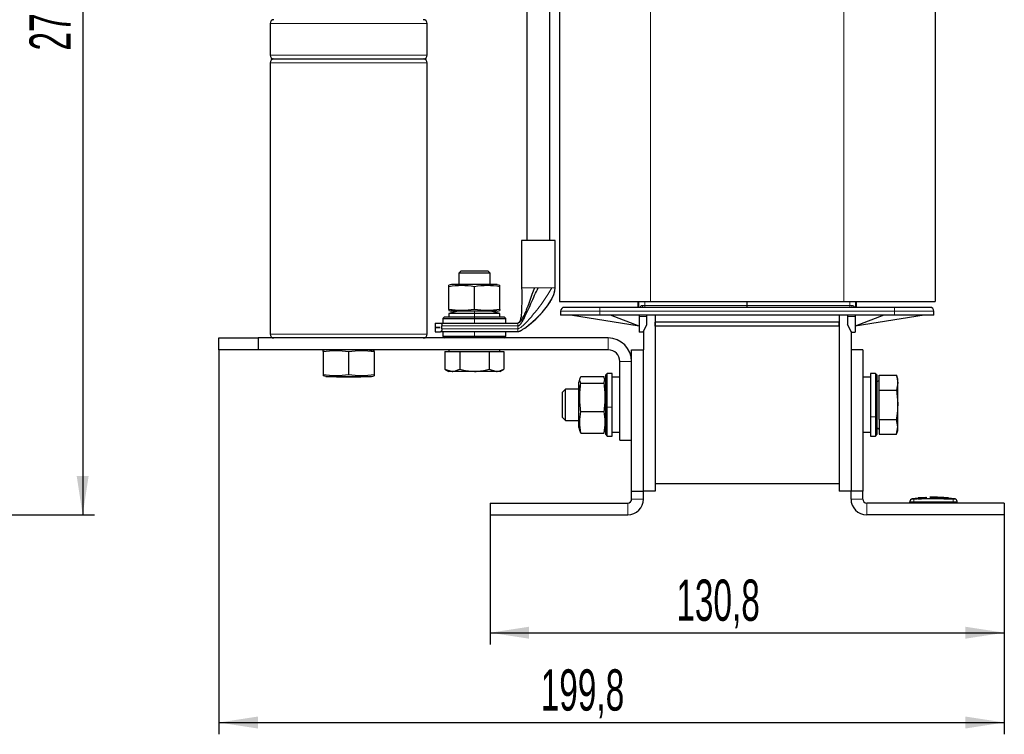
# Model space of a CAD drawing. Header units: millimetres. Extents: x 5 to 418, y 2 to 292.
# Tile 48 of 51: x 157 to 241, y 153 to 214. Entities that reach past the tile are written whole.
import ezdxf

# ---------------------------------------------------------------- set-up
doc = ezdxf.new("R2010")
doc.units = ezdxf.units.MM
doc.layers.add('SLD-0', color=7, linetype='Continuous')
doc.styles.add('SLDTEXTSTYLE0', font='TXT', dxfattribs={"width": 0.605})
doc.dimstyles.new('SLDDIMSTYLE0', dxfattribs={"dimtxt": 3.5, "dimasz": 3.302, "dimexe": 0, "dimexo": 0.0625, "dimgap": 0.875, "dimtad": 1, "dimlfac": 3, "dimrnd": 1e-09, "dimzin": 12, "dimdsep": 46, "dimtxsty": 'SLDTEXTSTYLE0', "dimsah": 1, "dimcen": 0.09, "dimadec": 0, "dimazin": 3, "dimtfac": 1, "dimtofl": 0, "dimtmove": 0, "dimatfit": 3, "dimfxl": 1, "dimfrac": 2, "dimtolj": 1, "dimtzin": 12, "dimarcsym": 0})

# ---------------------------------------------------------------- blocks, each defined once
blk = doc.blocks.new('_D_1')
at = {"layer": 'SLD-0'}
for p, q in [((115.504, 262.329), (163.68, 262.329)), ((162.68, 262.329), (162.68, 171.529)), ((148.104, 171.529), (163.68, 171.529))]:
    blk.add_line(p, q, dxfattribs=at)
for points in [[(162.68, 262.329), (162.172, 259.027), (163.188, 259.027)], [(162.68, 171.529), (163.188, 174.831), (162.172, 174.831)]]:
    blk.add_solid(points, dxfattribs=at)
at = {"layer": 'SLD-0', "insert": (158.168, 210.913), "char_height": 3.5, "attachment_point": 1, "rotation": 90, "style": 'SLDTEXTSTYLE0'}
blk.add_mtext('272,4', dxfattribs=at)
blk = doc.blocks.new('_D_2')
at = {"layer": 'SLD-0', "color": 7}
for p, q in [((197.234, 171.529), (197.234, 160.529)), ((240.834, 171.529), (240.834, 160.529)), ((197.234, 161.529), (240.834, 161.529))]:
    blk.add_line(p, q, dxfattribs=at)
for points in [[(197.234, 161.529), (200.536, 161.021), (200.536, 162.037)], [(240.834, 161.529), (237.532, 162.037), (237.532, 161.021)]]:
    blk.add_solid(points, dxfattribs=at)
at = {"layer": 'SLD-0', "color": 7, "insert": (213.019, 166.04), "char_height": 3.5, "attachment_point": 1, "style": 'SLDTEXTSTYLE0'}
blk.add_mtext('130,8', dxfattribs=at)
blk = doc.blocks.new('_D_3')
at = {"layer": 'SLD-0', "color": 7}
for p, q in [((174.234, 185.529), (174.234, 152.911)), ((240.834, 171.529), (240.834, 152.911)), ((174.234, 153.911), (240.834, 153.911))]:
    blk.add_line(p, q, dxfattribs=at)
for points in [[(174.234, 153.911), (177.536, 153.403), (177.536, 154.419)], [(240.834, 153.911), (237.532, 154.419), (237.532, 153.403)]]:
    blk.add_solid(points, dxfattribs=at)
at = {"layer": 'SLD-0', "color": 7, "insert": (201.519, 158.422), "char_height": 3.5, "attachment_point": 1, "style": 'SLDTEXTSTYLE0'}
blk.add_mtext('199,8', dxfattribs=at)

msp = doc.modelspace()

# ---------------------------------------------------------------- linework, layer by layer
at = {"color": 7, "linetype": 'Continuous', "lineweight": 18}
for p, q in [((210.8343, 226.7954), (210.8343, 189.6287)), ((227.2343, 226.7954), (227.2343, 189.6287)), ((185.2343, 213.1954), (178.5676, 213.1954)), ((191.901, 213.1954), (185.2343, 213.1954)), ((178.5676, 210.5287), (185.2343, 210.5287)), ((185.2343, 210.5287), (191.901, 210.5287)), ((185.2343, 209.8621), (178.5676, 209.8621)), ((191.901, 209.8621), (185.2343, 209.8621)), ((199.901, 190.7954), (199.9589, 190.7954)), ((200.9982, 190.7954), (201.3176, 190.7954)), ((202.4638, 190.7954), (202.5232, 190.7954)), ((209.853, 189.1287), (209.853, 189.6287)), ((210.347, 189.2954), (210.347, 189.6287)), ((227.7217, 189.6287), (227.7217, 189.2954)), ((228.2156, 189.6287), (228.2156, 189.1287)), ((194.2267, 188.7954), (193.7343, 188.9477)), ((195.901, 188.7954), (195.901, 188.5954)), ((206.5343, 188.7954), (203.201, 188.7954)), ((206.5343, 188.7954), (206.5343, 189.1287)), ((206.5343, 188.7954), (231.5343, 188.7954)), ((206.5343, 188.4621), (206.5343, 188.7954)), ((210.1713, 189.2954), (210.347, 189.2954)), ((219.0343, 189.2954), (210.347, 189.2954)), ((227.7217, 189.2954), (219.0343, 189.2954)), ((227.7217, 189.2954), (227.8973, 189.2954)), ((231.5343, 188.7954), (231.5343, 189.1287)), ((234.8676, 188.7954), (231.5343, 188.7954)), ((231.5343, 188.7954), (231.5343, 188.4621)), ((195.901, 188.5954), (195.901, 188.3287)), ((195.901, 188.3287), (195.901, 188.1954)), ((195.901, 187.7954), (195.901, 188.1954)), ((210.5343, 188.3454), (209.8676, 188.3454)), ((227.5343, 188.3454), (228.201, 188.3454)), ((193.1489, 187.551), (199.5676, 187.551)), ((193.1489, 187.3065), (199.5676, 187.3065)), ((195.901, 187.0621), (195.901, 186.6621)), ((199.5676, 187.3065), (199.5676, 187.551)), ((178.5676, 186.8621), (185.2343, 186.8621)), ((185.2343, 186.8621), (191.901, 186.8621)), ((195.901, 186.5287), (195.901, 186.6621)), ((207.2343, 185.5287), (207.2343, 186.5287)), ((186.9086, 185.5287), (187.401, 185.3764)), ((209.2343, 184.5287), (208.2343, 184.5287)), ((207.0343, 182.745), (206.9718, 182.9722)), ((204.7676, 182.2733), (204.92, 182.6883)), ((207.0343, 180.6793), (207.1676, 180.6697)), ((207.5676, 180.6697), (207.1676, 180.6697)), ((229.501, 179.8406), (229.901, 179.8406)), ((230.0343, 179.8917), (229.901, 179.8406)), ((209.2343, 172.8621), (210.2343, 172.8621)), ((227.8343, 172.8621), (228.8343, 172.8621)), ((233.1649, 172.866), (233.1676, 172.6327)), ((236.5037, 172.866), (236.501, 172.6327)), ((236.605, 172.866), (236.6321, 172.8897)), ((208.901, 171.5287), (208.901, 172.5287)), ((229.1676, 172.5287), (229.1676, 171.5287)), ((233.1676, 172.5287), (233.1676, 172.6327)), ((236.501, 172.5287), (236.501, 172.6327))]:
    msp.add_line(p, q, dxfattribs=at)
at = {"color": 7, "linetype": 'Continuous', "lineweight": 25}
for p, q in [((234.9676, 226.7954), (234.9676, 189.6287)), ((203.101, 221.8954), (203.101, 189.6287)), ((200.351, 220.923), (200.351, 194.7954)), ((202.2843, 194.7954), (202.2843, 220.923)), ((178.5676, 213.1954), (178.5676, 210.5287)), ((191.901, 210.5287), (191.901, 213.1954)), ((178.5676, 209.8621), (178.5676, 186.8621)), ((178.901, 210.1954), (185.2343, 210.1954)), ((185.2343, 210.1954), (191.5676, 210.1954)), ((191.901, 186.8621), (191.901, 209.8621)), ((199.901, 194.7954), (199.901, 190.7954)), ((202.7343, 194.7954), (199.901, 194.7954)), ((202.7343, 190.7954), (202.7343, 194.7954)), ((194.7343, 192.1954), (194.5676, 192.0287)), ((197.0676, 192.1954), (194.7343, 192.1954)), ((197.2343, 192.0287), (197.0676, 192.1954)), ((194.5676, 192.0287), (194.5676, 191.0621)), ((197.2343, 192.0287), (194.5676, 192.0287)), ((197.2343, 191.0621), (197.2343, 192.0287)), ((193.9676, 191.0621), (193.7343, 190.9995)), ((193.7343, 190.9097), (193.7343, 190.9995)), ((193.7343, 188.9477), (193.7343, 190.9097)), ((197.8343, 191.0621), (193.9676, 191.0621)), ((195.901, 188.9477), (195.901, 190.9097)), ((197.8343, 191.0621), (198.0676, 190.9995)), ((198.0676, 190.9097), (198.0676, 190.9995)), ((198.0676, 188.9477), (198.0676, 190.9097)), ((203.101, 189.6287), (210.8343, 189.6287)), ((209.7676, 189.6287), (209.7676, 189.1287)), ((210.8343, 189.6287), (227.2343, 189.6287)), ((219.0343, 189.2954), (219.0343, 189.6287)), ((227.2343, 189.6287), (234.9676, 189.6287)), ((228.301, 189.1287), (228.301, 189.6287)), ((193.7343, 188.9477), (193.7343, 188.8581)), ((193.7343, 188.8579), (193.9676, 188.7954)), ((194.501, 188.7954), (193.7343, 188.5954)), ((194.2267, 188.7954), (193.9676, 188.7954)), ((197.8343, 188.7954), (194.2267, 188.7954)), ((198.0676, 188.5954), (197.301, 188.7954)), ((197.8343, 188.7954), (198.0677, 188.8579)), ((198.0676, 188.9477), (198.0676, 188.8581)), ((203.201, 188.7954), (203.201, 188.4621)), ((231.5343, 189.1287), (206.5343, 189.1287)), ((219.0343, 189.1287), (219.0343, 189.2954)), ((234.8676, 188.4621), (234.8676, 188.7954)), ((193.3676, 188.3287), (193.2343, 188.1954)), ((193.2343, 188.1954), (193.2343, 187.7954)), ((193.2343, 188.1954), (195.901, 188.1954)), ((193.3676, 188.3287), (195.901, 188.3287)), ((193.7343, 188.5954), (193.7343, 188.3287)), ((195.901, 188.5954), (193.7343, 188.5954)), ((198.0676, 188.5954), (195.901, 188.5954)), ((195.901, 188.3287), (198.4343, 188.3287)), ((195.901, 188.1954), (198.5676, 188.1954)), ((198.0676, 188.3287), (198.0676, 188.5954)), ((198.5676, 188.1954), (198.4343, 188.3287)), ((198.5676, 187.7954), (198.5676, 188.1954)), ((206.5343, 188.4621), (203.201, 188.4621)), ((209.8676, 187.5287), (204.0343, 188.4621)), ((231.5343, 188.4621), (206.5343, 188.4621)), ((209.8676, 187.5287), (207.4428, 188.4621)), ((209.8676, 188.4621), (209.8676, 188.3454)), ((209.8676, 188.3454), (209.8676, 187.0121)), ((210.5343, 188.3454), (210.5343, 188.4621)), ((210.5343, 187.6787), (210.5343, 188.3454)), ((211.2343, 188.4621), (211.2343, 173.5287)), ((211.2343, 188.4621), (211.2343, 187.8621)), ((226.8343, 188.4621), (226.8343, 173.5287)), ((226.8343, 188.4621), (226.8343, 187.8621)), ((227.5343, 188.4621), (227.5343, 188.3454)), ((227.5343, 188.3454), (227.5343, 187.6787)), ((228.201, 188.4621), (228.201, 188.3454)), ((230.6258, 188.4621), (228.201, 187.5287)), ((234.0343, 188.4621), (228.201, 187.5287)), ((228.201, 188.3454), (228.201, 187.0121)), ((234.8676, 188.4621), (231.5343, 188.4621)), ((192.5676, 187.7954), (192.5676, 187.4304)), ((192.5676, 187.7954), (193.0359, 187.7954)), ((192.5676, 187.4304), (192.9845, 187.4304)), ((192.5676, 187.4271), (192.5676, 187.0621)), ((192.9845, 187.4271), (192.5676, 187.4271)), ((192.5676, 187.0621), (193.0359, 187.0621)), ((192.9845, 187.4304), (192.9845, 187.4271)), ((193.0359, 187.7954), (194.4785, 187.7954)), ((194.4785, 187.0621), (193.0359, 187.0621)), ((193.1489, 187.3065), (193.1489, 187.551)), ((193.2343, 187.0621), (193.2343, 186.6621)), ((194.4785, 187.7954), (195.901, 187.7954)), ((195.901, 187.0621), (194.4785, 187.0621)), ((195.901, 187.7954), (197.3235, 187.7954)), ((197.3235, 187.0621), (195.901, 187.0621)), ((197.3235, 187.7954), (199.5676, 187.7954)), ((199.5676, 187.0621), (197.3235, 187.0621)), ((198.5676, 186.6621), (198.5676, 187.0621)), ((210.201, 187.0121), (210.5343, 187.6787)), ((210.2343, 187.0787), (210.2343, 185.5287)), ((226.8343, 187.8621), (211.2343, 187.8621)), ((211.2343, 187.5287), (211.2343, 187.8621)), ((226.8343, 187.5287), (211.2343, 187.5287)), ((211.2343, 187.5287), (211.2343, 174.1954)), ((226.8343, 187.5287), (226.8343, 187.8621)), ((226.8343, 187.5287), (226.8343, 174.1954)), ((227.8676, 187.0121), (227.5343, 187.6787)), ((227.8343, 187.0787), (227.8343, 185.5287)), ((174.2343, 185.5287), (174.2343, 186.5287)), ((174.2343, 186.5287), (177.5676, 186.5287)), ((177.5676, 186.5287), (177.5676, 185.5287)), ((207.2343, 186.5287), (177.5676, 186.5287)), ((193.2343, 186.6621), (193.3676, 186.5287)), ((195.901, 186.6621), (193.2343, 186.6621)), ((198.5676, 186.6621), (195.901, 186.6621)), ((198.4343, 186.5287), (198.5676, 186.6621)), ((210.201, 187.0121), (209.8676, 187.0121)), ((227.8676, 187.0121), (228.201, 187.0121)), ((177.5676, 185.5287), (174.2343, 185.5287)), ((207.2343, 185.5287), (177.5676, 185.5287)), ((183.301, 185.5287), (183.0676, 185.4662)), ((183.0676, 185.3764), (183.0676, 185.4661)), ((183.0676, 185.3764), (183.0676, 183.4144)), ((185.2343, 185.3764), (185.2343, 183.4144)), ((187.401, 185.4662), (187.1676, 185.5287)), ((187.401, 185.3764), (187.401, 185.4661)), ((187.401, 185.3764), (187.401, 183.4144)), ((193.3991, 185.3954), (193.3991, 183.8889)), ((193.3991, 185.3954), (194.0246, 185.3954)), ((193.7343, 185.5287), (193.7343, 185.3954)), ((194.0246, 185.3954), (194.6501, 185.3954)), ((194.6501, 185.3954), (194.6501, 183.8889)), ((194.6501, 185.3954), (195.901, 185.3954)), ((195.901, 185.3954), (197.1519, 185.3954)), ((197.1519, 185.3954), (197.1519, 183.8889)), ((197.1519, 185.3954), (197.7774, 185.3954)), ((197.7774, 185.3954), (198.4028, 185.3954)), ((198.0676, 185.3954), (198.0676, 185.5287)), ((198.4028, 185.3954), (198.4028, 183.8889)), ((209.2343, 173.5287), (209.2343, 185.5287)), ((209.2343, 185.5287), (210.2343, 185.5287)), ((210.2343, 173.5287), (210.2343, 185.5287)), ((228.8343, 185.5287), (227.8343, 185.5287)), ((227.8343, 185.5287), (227.8343, 173.5287)), ((228.8343, 185.5287), (228.8343, 173.5287)), ((208.2343, 177.8621), (208.2343, 184.5287)), ((193.3991, 183.8889), (193.7343, 183.6954)), ((193.3991, 183.8889), (194.0246, 183.6954)), ((194.0246, 183.6954), (193.7343, 183.6954)), ((195.901, 183.6954), (194.0246, 183.6954)), ((197.7774, 183.6954), (195.901, 183.6954)), ((197.1519, 183.8889), (197.7774, 183.6954)), ((198.0676, 183.6954), (197.7774, 183.6954)), ((198.0676, 183.6954), (198.4028, 183.8889)), ((183.0676, 183.4144), (183.0676, 183.3246)), ((183.301, 183.2621), (183.0676, 183.3246)), ((183.301, 183.2621), (187.1676, 183.2621)), ((184.1676, 183.2621), (184.2343, 183.1954)), ((186.2343, 183.1954), (184.2343, 183.1954)), ((186.2343, 183.1954), (186.301, 183.2621)), ((187.1676, 183.2621), (187.401, 183.3246)), ((187.401, 183.4144), (187.401, 183.3246)), ((204.8471, 183.0919), (204.7676, 182.7954)), ((204.92, 183.2561), (206.882, 183.2561)), ((206.9718, 182.9722), (206.882, 183.2561)), ((206.882, 182.6883), (206.9718, 182.9722)), ((207.0343, 182.7954), (206.9556, 183.0893)), ((207.1676, 183.5287), (207.0343, 183.3954)), ((207.0343, 180.6793), (207.0343, 183.3954)), ((207.5676, 183.5287), (207.1676, 183.5287)), ((207.1676, 180.6697), (207.1676, 183.5287)), ((207.5676, 180.6697), (207.5676, 183.5287)), ((208.2343, 183.1954), (207.5676, 183.1954)), ((229.501, 183.1954), (228.8343, 183.1954)), ((229.901, 183.5287), (229.501, 183.5287)), ((229.501, 183.5287), (229.501, 179.8406)), ((230.0343, 183.3954), (229.901, 183.5287)), ((229.901, 183.5287), (229.901, 179.8406)), ((230.0343, 183.3954), (230.0343, 179.8917)), ((230.2343, 182.9159), (230.0343, 182.8004)), ((230.2343, 183.3639), (231.679, 183.3639)), ((230.2343, 182.113), (230.2343, 183.3639)), ((231.801, 183.0287), (231.679, 183.3639)), ((231.679, 183.3639), (231.801, 182.7385)), ((231.801, 182.7385), (231.801, 183.0287)), ((203.6233, 182.1954), (203.3676, 181.9397)), ((204.7676, 182.1954), (203.6233, 182.1954)), ((203.6233, 179.5287), (203.6233, 182.1954)), ((204.7676, 182.745), (204.7676, 182.7954)), ((204.7676, 182.2733), (204.7676, 182.745)), ((204.7676, 178.9287), (204.7676, 182.2733)), ((204.92, 182.6883), (206.882, 182.6883)), ((230.2343, 182.113), (231.679, 182.113)), ((230.2343, 179.6111), (230.2343, 182.113)), ((231.801, 182.7385), (231.679, 182.113)), ((231.801, 180.8621), (231.801, 182.7385)), ((203.3676, 179.7844), (203.3676, 181.9397)), ((207.0343, 178.3287), (207.0343, 180.6793)), ((207.1676, 178.1954), (207.1676, 180.6697)), ((207.5676, 178.1954), (207.5676, 180.6697)), ((231.801, 178.9857), (231.801, 180.8621)), ((203.3676, 179.7844), (203.6233, 179.5287)), ((203.6233, 179.5287), (204.7676, 179.5287)), ((204.92, 180.2943), (206.882, 180.2943)), ((229.501, 179.8406), (229.501, 178.1954)), ((229.901, 179.8406), (229.901, 178.1954)), ((230.0343, 179.8917), (230.0343, 178.3287)), ((230.2343, 179.6111), (231.679, 179.6111)), ((230.2343, 179.6111), (230.2343, 178.3602)), ((231.801, 178.9857), (231.679, 179.6111)), ((204.7676, 178.9287), (204.8471, 178.6322)), ((206.9549, 178.6322), (207.0343, 178.9287)), ((230.0343, 178.9237), (230.2343, 178.8083)), ((231.679, 178.3602), (231.801, 178.9857)), ((231.679, 178.3602), (231.801, 178.6954)), ((231.801, 178.6954), (231.801, 178.9857)), ((204.92, 178.468), (204.8665, 178.6374)), ((204.92, 178.468), (206.882, 178.468)), ((206.882, 178.468), (206.9356, 178.6374)), ((207.0343, 178.3287), (207.1676, 178.1954)), ((207.1676, 178.1954), (207.5676, 178.1954)), ((207.5676, 178.5287), (208.2343, 178.5287)), ((208.2343, 177.8621), (209.2343, 177.8621)), ((228.8343, 178.5287), (229.501, 178.5287)), ((229.501, 178.1954), (229.901, 178.1954)), ((229.901, 178.1954), (230.0343, 178.3287)), ((230.2343, 178.3602), (231.679, 178.3602)), ((211.2343, 174.1954), (226.8343, 174.1954)), ((209.2343, 173.5287), (210.2343, 173.5287)), ((209.2343, 172.8621), (209.2343, 173.5287)), ((210.2343, 172.8621), (210.2343, 173.5287)), ((211.2343, 173.5287), (210.2343, 173.5287)), ((227.8343, 173.5287), (226.8343, 173.5287)), ((227.8343, 172.8621), (227.8343, 173.5287)), ((228.8343, 173.5287), (227.8343, 173.5287)), ((228.8343, 172.8621), (228.8343, 173.5287)), ((233.5422, 172.9279), (233.015, 172.8868)), ((234.1442, 172.9947), (233.5255, 172.9572)), ((234.2522, 172.9423), (233.5413, 172.913)), ((233.5413, 172.9344), (234.2522, 172.9423)), ((233.5413, 172.9344), (233.5413, 172.9277)), ((233.5413, 172.8903), (233.5413, 172.8836)), ((234.2532, 172.9876), (233.6206, 172.9579)), ((234.5201, 172.9862), (235.9573, 172.9663)), ((234.7527, 172.95), (236.0791, 172.9376)), ((236.0791, 172.9156), (234.7527, 172.95)), ((236.0791, 172.9309), (235.1555, 172.9395)), ((236.0948, 172.9625), (235.4769, 172.9975)), ((236.6536, 172.8868), (236.078, 172.9316)), ((236.0791, 172.9376), (236.0791, 172.9309)), ((236.0791, 172.8915), (236.0791, 172.8848)), ((197.2343, 172.5287), (208.901, 172.5287)), ((197.2343, 172.5287), (197.2343, 171.5287)), ((240.8343, 172.5287), (229.1676, 172.5287)), ((232.8343, 172.5287), (232.8343, 172.6327)), ((236.8343, 172.5287), (236.8343, 172.6327)), ((240.8343, 172.5287), (240.8343, 171.5287)), ((197.2343, 171.5287), (208.901, 171.5287)), ((240.8343, 171.5287), (229.1676, 171.5287))]:
    msp.add_line(p, q, dxfattribs=at)
at = {"color": 7, "linetype": 'Continuous', "lineweight": 25, "flags": 128}
msp.add_lwpolyline([(199.6322, 187.0729), (199.6303, 187.0724), (199.6595, 187.0815), (199.7387, 187.1135), (199.8057, 187.1463), (199.8972, 187.1967), (199.9537, 187.2303), (200.0183, 187.2706), (200.1736, 187.3745), (200.5846, 187.685), (201.0954, 188.1309), (201.6325, 188.6779), (202.1062, 189.2615), (202.4427, 189.7967), (202.628, 190.2161), (202.7111, 190.5339), (202.7343, 190.7954), (202.7343, 190.7954)], dxfattribs=at)
at = {"color": 7, "linetype": 'Continuous', "lineweight": 18, "flags": 128}
for points in [[(210.1108, 189.1287), (210.1226, 189.1319), (210.1339, 189.1414), (210.1444, 189.1568), (210.1536, 189.1776), (210.1611, 189.2028), (210.1667, 189.2316), (210.1701, 189.2629), (210.1713, 189.2954)], [(227.8973, 189.2954), (227.8985, 189.2629), (227.9019, 189.2316), (227.9075, 189.2028), (227.915, 189.1776), (227.9242, 189.1568), (227.9347, 189.1414), (227.946, 189.1319), (227.9578, 189.1287)]]:
    msp.add_lwpolyline(points, dxfattribs=at)
at = {"color": 7, "linetype": 'Continuous', "lineweight": 25}
for centre, radius, start, end in [((178.901, 213.1954), 0.3333, 90, 180), ((191.5676, 213.1954), 0.3333, 0, 90), ((178.901, 210.5287), 0.3333, 180, 270), ((191.5676, 210.5287), 0.3333, 270, 0), ((178.901, 209.8621), 0.3333, 90, 180), ((191.5676, 209.8621), 0.3333, 0, 90), ((203.5343, 188.7954), 0.3333, 90, 180), ((234.5343, 188.7954), 0.3333, 0, 90), ((178.901, 186.8621), 0.3333, 180, 270), ((191.5676, 186.8621), 0.3333, 270, 0), ((207.2343, 184.5287), 2, 0, 90), ((207.2343, 184.5287), 1, 0, 90), ((208.901, 172.8621), 0.3333, 270, 0), ((208.901, 172.8621), 1.3333, 270, 0), ((229.1676, 172.8621), 1.3333, 180, 270), ((229.1676, 172.8621), 0.3333, 180, 270), ((233.0676, 172.6585), 0.2333, 97.642337, 180), ((236.601, 172.6585), 0.2333, 360, 82.373112)]:
    msp.add_arc(centre, radius, start, end, dxfattribs=at)
at = {"color": 7, "linetype": 'Continuous', "lineweight": 18}
for centre, radius, start, end in [((206.8036, 189.2537), 3.5436, 357.978402, 0.673617), ((231.265, 189.2537), 3.5436, 179.326383, 182.021598), ((233.0676, 172.6327), 0.2333, 90.989679, 179.997938), ((236.601, 172.6327), 0.2333, 0.002064, 89.009565)]:
    msp.add_arc(centre, radius, start, end, dxfattribs=at)
at = {"color": 7, "linetype": 'Continuous', "lineweight": 25}
for points, knots in [([(193.7343, 190.9097), (194.0954, 190.9546), (194.8176, 191.0445), (195.5399, 190.9546), (195.901, 190.9097)], [0, 0, 0, 0, 0.4999949, 1, 1, 1, 1]), ([(195.901, 190.9097), (196.2621, 190.9546), (196.9843, 191.0445), (197.7065, 190.9546), (198.0676, 190.9097)], [0, 0, 0, 0, 0.4999949, 1, 1, 1, 1]), ([(199.9016, 190.7954), (199.9147, 190.0902), (199.9319, 189.1628), (199.8445, 188.1851), (199.7339, 187.9206), (199.6862, 187.8495), (199.6381, 187.8116), (199.5978, 187.7972), (199.5776, 187.796), (199.5676, 187.7954)], [0, 0, 0, 0, 0.68348956, 0.8988382, 0.9325408, 0.95920694, 0.98063977, 0.99036343, 1, 1, 1, 1]), ([(199.5676, 187.551), (199.587, 187.5534), (199.6294, 187.5588), (199.6894, 187.5947), (199.8097, 187.6969), (199.9696, 187.93), (200.1727, 188.3017), (200.4162, 188.8205), (200.6911, 189.4478), (200.9863, 190.135), (201.2119, 190.5846), (201.3176, 190.7954)], [0, 0, 0, 0, 0.0148792, 0.0325481, 0.054008, 0.1424062, 0.2626605, 0.4054669, 0.613234, 0.818714, 1, 1, 1, 1]), ([(200.9982, 190.7954), (200.9244, 190.5975), (200.767, 190.1751), (200.5426, 189.538), (200.3245, 188.9596), (200.1214, 188.4828), (199.9448, 188.1412), (199.7992, 187.9276), (199.6861, 187.8349), (199.6279, 187.8023), (199.5868, 187.7976), (199.5676, 187.7954)], [0, 0, 0, 0, 0.1795622, 0.3833626, 0.5901262, 0.7327213, 0.8532939, 0.9428217, 0.9650165, 0.9837174, 1, 1, 1, 1]), ([(195.901, 188.9477), (195.5399, 188.9028), (194.8176, 188.813), (194.0954, 188.9028), (193.7343, 188.9477)], [0, 0, 0, 0, 0.4999949, 1, 1, 1, 1]), ([(198.0676, 188.9477), (197.7065, 188.9028), (196.9843, 188.813), (196.2621, 188.9028), (195.901, 188.9477)], [0, 0, 0, 0, 0.4999949, 1, 1, 1, 1]), ([(206.5343, 189.1287), (206.1569, 189.1287), (205.5764, 189.1287), (204.8779, 189.1287), (204.3973, 189.1287), (204.0101, 189.1287), (203.636, 189.1287), (203.5744, 189.1287), (203.5343, 189.1287)], [0, 0, 0, 0, 0.2394568, 0.3683607, 0.5, 0.6316393, 0.7605432, 1, 1, 1, 1]), ([(234.5343, 189.1287), (234.4942, 189.1287), (234.4326, 189.1287), (234.0585, 189.1287), (233.6713, 189.1287), (233.1907, 189.1287), (232.4922, 189.1287), (231.9117, 189.1287), (231.5343, 189.1287)], [0, 0, 0, 0, 0.2394568, 0.3683607, 0.5, 0.6316393, 0.7605432, 1, 1, 1, 1]), ([(193.0359, 187.7954), (193.049, 187.7922), (193.0751, 187.7859), (193.1114, 187.7369), (193.1376, 187.6661), (193.1481, 187.5988), (193.1487, 187.5608), (193.1489, 187.551)], [0, 0, 0, 0, 0.2416502, 0.4835575, 0.7160096, 0.9261457, 1, 1, 1, 1]), ([(193.1489, 187.3065), (193.1478, 187.281), (193.1455, 187.2301), (193.1279, 187.1617), (193.1022, 187.1065), (193.07, 187.0692), (193.0471, 187.0644), (193.0359, 187.0621)], [0, 0, 0, 0, 0.1893549, 0.3783934, 0.5758662, 0.7925045, 1, 1, 1, 1]), ([(183.0676, 185.3764), (183.4288, 185.4213), (184.151, 185.5111), (184.8732, 185.4213), (185.2343, 185.3764)], [0, 0, 0, 0, 0.4999949, 1, 1, 1, 1]), ([(185.2343, 185.3764), (185.5954, 185.4213), (186.3176, 185.5111), (187.0399, 185.4213), (187.401, 185.3764)], [0, 0, 0, 0, 0.4999949, 1, 1, 1, 1]), ([(194.0246, 183.6954), (194.0394, 183.6956), (194.2506, 183.6984), (194.4576, 183.7971), (194.6501, 183.8889)], [0, 0, 0, 0, 0.07021477, 1, 1, 1, 1]), ([(194.6501, 183.8889), (194.7314, 183.8661), (195.1386, 183.7518), (195.5621, 183.7205), (195.901, 183.6954)], [0, 0, 0, 0, 0.1997433, 1, 1, 1, 1]), ([(195.901, 183.6954), (195.9954, 183.6974), (196.4186, 183.7062), (196.8313, 183.809), (197.1519, 183.8889)], [0, 0, 0, 0, 0.22301872, 1, 1, 1, 1]), ([(197.7774, 183.6954), (197.7922, 183.6956), (198.0034, 183.6984), (198.2104, 183.7971), (198.4028, 183.8889)], [0, 0, 0, 0, 0.07021477, 1, 1, 1, 1]), ([(185.2343, 183.4144), (184.8732, 183.3695), (184.151, 183.2797), (183.4288, 183.3695), (183.0676, 183.4144)], [0, 0, 0, 0, 0.4999949, 1, 1, 1, 1]), ([(187.401, 183.4144), (187.0399, 183.3695), (186.3176, 183.2797), (185.5954, 183.3695), (185.2343, 183.4144)], [0, 0, 0, 0, 0.4999949, 1, 1, 1, 1]), ([(204.92, 182.6883), (204.875, 182.7831), (204.7853, 182.9724), (204.8751, 183.1616), (204.92, 183.2561)], [0, 0, 0, 0, 0.50087292, 1, 1, 1, 1]), ([(204.92, 180.2943), (204.8751, 180.6933), (204.7853, 181.4913), (204.8751, 182.2893), (204.92, 182.6883)], [0, 0, 0, 0, 0.4999949, 1, 1, 1, 1]), ([(206.882, 182.6883), (206.9269, 182.2893), (207.0167, 181.4913), (206.9269, 180.6933), (206.882, 180.2943)], [0, 0, 0, 0, 0.4999949, 1, 1, 1, 1]), ([(231.679, 182.113), (231.6813, 182.1), (231.756, 181.6877), (231.7789, 181.2683), (231.801, 180.8621)], [0, 0, 0, 0, 0.031485, 1, 1, 1, 1]), ([(231.801, 180.8621), (231.7873, 180.5453), (231.7692, 180.1257), (231.6967, 179.7125), (231.679, 179.6111)], [0, 0, 0, 0, 0.7546767, 1, 1, 1, 1]), ([(204.92, 178.468), (204.8751, 178.7724), (204.7853, 179.3812), (204.8751, 179.9899), (204.92, 180.2943)], [0, 0, 0, 0, 0.4999949, 1, 1, 1, 1]), ([(206.882, 180.2943), (206.9269, 179.9899), (207.0167, 179.3812), (206.9269, 178.7724), (206.882, 178.468)], [0, 0, 0, 0, 0.4999949, 1, 1, 1, 1]), ([(233.5413, 172.8903), (233.8884, 172.8979), (234.7342, 172.9167), (235.5802, 172.9008), (236.0791, 172.8915)], [0, 0, 0, 0, 0.4103295, 1, 1, 1, 1]), ([(236.0791, 172.8848), (235.7322, 172.8922), (234.8863, 172.9101), (234.0403, 172.8934), (233.5413, 172.8836)], [0, 0, 0, 0, 0.4100764, 1, 1, 1, 1]), ([(235.0524, 173.0215), (234.9716, 173.0282), (234.7969, 173.0429), (234.6222, 173.0267), (234.5283, 173.0181)], [0, 0, 0, 0, 0.46211701, 1, 1, 1, 1]), ([(235.9573, 172.9663), (235.6104, 172.9978), (235.1947, 173.0356), (234.7789, 173.0128), (234.7102, 173.009)], [0, 0, 0, 0, 0.8346286, 1, 1, 1, 1])]:
    msp.add_open_spline(points, degree=3, knots=knots, dxfattribs=at)
at = {"color": 7, "linetype": 'Continuous', "lineweight": 18}
for points, knots in [([(202.7343, 190.7954), (202.6905, 190.5372), (202.5966, 189.984), (201.9908, 189.0663), (201.2776, 188.2788), (200.5569, 187.6544), (200.1138, 187.3237), (199.8131, 187.1437), (199.6471, 187.0726), (199.5909, 187.0652), (199.5676, 187.0621)], [0, 0, 0, 0, 0.1629584, 0.3491352, 0.6533704, 0.7897628, 0.901024, 0.9694974, 0.9874009, 1, 1, 1, 1]), ([(199.5676, 187.3065), (199.5839, 187.3082), (199.6203, 187.3121), (199.6768, 187.3359), (199.7809, 187.3925), (200.0061, 187.565), (200.336, 187.8889), (200.7476, 188.3483), (201.2021, 188.9042), (201.6702, 189.53), (202.1181, 190.1792), (202.3532, 190.5983), (202.4638, 190.7954)], [0, 0, 0, 0, 0.0099353, 0.0223396, 0.0374426, 0.0836581, 0.1992944, 0.330266, 0.4778135, 0.6621128, 0.841096, 1, 1, 1, 1]), ([(209.9414, 189.1287), (209.9442, 189.1379), (209.9614, 189.1927), (210.0231, 189.2493), (210.1052, 189.29), (210.1497, 189.2937), (210.1713, 189.2954)], [0, 0, 0, 0, 0.0991007, 0.5927864, 0.8029097, 1, 1, 1, 1]), ([(227.8973, 189.2954), (227.9189, 189.2937), (227.9634, 189.29), (228.0456, 189.2493), (228.1072, 189.1927), (228.1244, 189.1379), (228.1273, 189.1287)], [0, 0, 0, 0, 0.1970796, 0.4072, 0.9008991, 1, 1, 1, 1]), ([(199.6308, 187.0744), (199.6368, 187.0755), (199.6825, 187.0838), (199.7446, 187.1151), (199.7974, 187.1461), (199.8166, 187.1574)], [0, 0, 0, 0, 0.0873555, 0.6679168, 1, 1, 1, 1]), ([(233.0366, 172.8897), (233.0366, 172.8897), (233.0275, 172.8976), (233.0456, 172.8818), (233.0636, 172.866)], [0, 0, 0, 0, 0.0000741, 1, 1, 1, 1]), ([(233.0636, 172.866), (233.0642, 172.8659), (233.0656, 172.8657), (233.078, 172.8656), (233.1009, 172.8655), (233.131, 172.8657), (233.1536, 172.8659), (233.1649, 172.866)], [0, 0, 0, 0, 0.14056698, 0.35532785, 0.57084385, 0.7860438, 1, 1, 1, 1]), ([(233.1649, 172.866), (233.5438, 172.8696), (234.3018, 172.8768), (235.4148, 172.8765), (236.1488, 172.8694), (236.5037, 172.866)], [0, 0, 0, 0, 0.3404987, 0.6810489, 1, 1, 1, 1]), ([(236.5037, 172.866), (236.5111, 172.8659), (236.5298, 172.8657), (236.5581, 172.8656), (236.5837, 172.8655), (236.6013, 172.8657), (236.6038, 172.8659), (236.605, 172.866)], [0, 0, 0, 0, 0.1406569, 0.3555038, 0.5710329, 0.7861716, 1, 1, 1, 1]), ([(233.1676, 172.6327), (233.1302, 172.6326), (233.0552, 172.6324), (232.9553, 172.6322), (232.88, 172.6323), (232.84, 172.6324), (232.8359, 172.6326), (232.8343, 172.6327)], [0, 0, 0, 0, 0.2146728, 0.4293525, 0.6440267, 0.8586958, 1, 1, 1, 1]), ([(236.501, 172.6327), (236.1466, 172.6363), (235.4138, 172.6436), (234.3027, 172.644), (233.546, 172.6365), (233.1676, 172.6327)], [0, 0, 0, 0, 0.3189779, 0.6594764, 1, 1, 1, 1]), ([(236.8343, 172.6327), (236.8306, 172.6326), (236.8233, 172.6324), (236.7658, 172.6322), (236.6812, 172.6323), (236.5875, 172.6324), (236.5256, 172.6326), (236.501, 172.6327)], [0, 0, 0, 0, 0.2146723, 0.429352, 0.6440261, 0.8586954, 1, 1, 1, 1])]:
    msp.add_open_spline(points, degree=3, knots=knots, dxfattribs=at)
for points in [[(199.9589, 190.7954), (200.0033, 190.7954), (200.0922, 190.7954), (200.3362, 190.7954), (200.6399, 190.7954), (200.8787, 190.7954), (200.9982, 190.7954)], [(201.3176, 190.7954), (201.429, 190.7954), (201.6516, 190.7954), (201.966, 190.7954), (202.2491, 190.7954), (202.3922, 190.7954), (202.4638, 190.7954)], [(202.5232, 190.7954), (202.5843, 190.7954), (202.7064, 190.7954), (202.725, 190.7954), (202.7343, 190.7954)], [(199.5676, 187.6679), (199.5676, 187.6863), (199.5676, 187.723), (199.5676, 187.7633), (199.5676, 187.7903), (199.5676, 187.7937), (199.5676, 187.7954)], [(199.5676, 187.551), (199.5676, 187.5714), (199.5676, 187.6122), (199.5676, 187.6494), (199.5676, 187.6679)], [(199.5676, 187.0621), (199.5676, 187.0657), (199.5676, 187.0731), (199.5676, 187.1296), (199.5676, 187.2104), (199.5676, 187.2745), (199.5676, 187.3065)]]:
    msp.add_open_spline(points, degree=3, dxfattribs=at)

# ---------------------------------------------------------------- dimensions: what is measured, and where the dimension line sits
at = {"layer": 'SLD-0'}
dim = msp.add_linear_dim(base=(162.6799, 171.5287), p1=(115.5036, 262.3287), p2=(148.1036, 171.5287), angle=90, dimstyle='SLDDIMSTYLE0', dxfattribs=at)
dim.commit()
dim.dimension.update_dxf_attribs({"geometry": '_D_1', "text_midpoint": (162.6799, 216.9287), "dimtype": 160})
at = {"layer": 'SLD-0', "color": 7}
for base, p1, picture, middle in [((240.8343, 153.9106), (174.2343, 185.5287), '_D_3', (207.5343, 153.9106)), ((240.8343, 161.5287), (197.2343, 171.5287), '_D_2', (219.0343, 161.5287))]:
    dim = msp.add_linear_dim(base=base, p1=p1, p2=(240.8343, 171.5287), dimstyle='SLDDIMSTYLE0', dxfattribs=at)
    dim.commit()
    dim.dimension.update_dxf_attribs({"geometry": picture, "text_midpoint": middle, "dimtype": 160})

doc.saveas('drawing.dxf')
